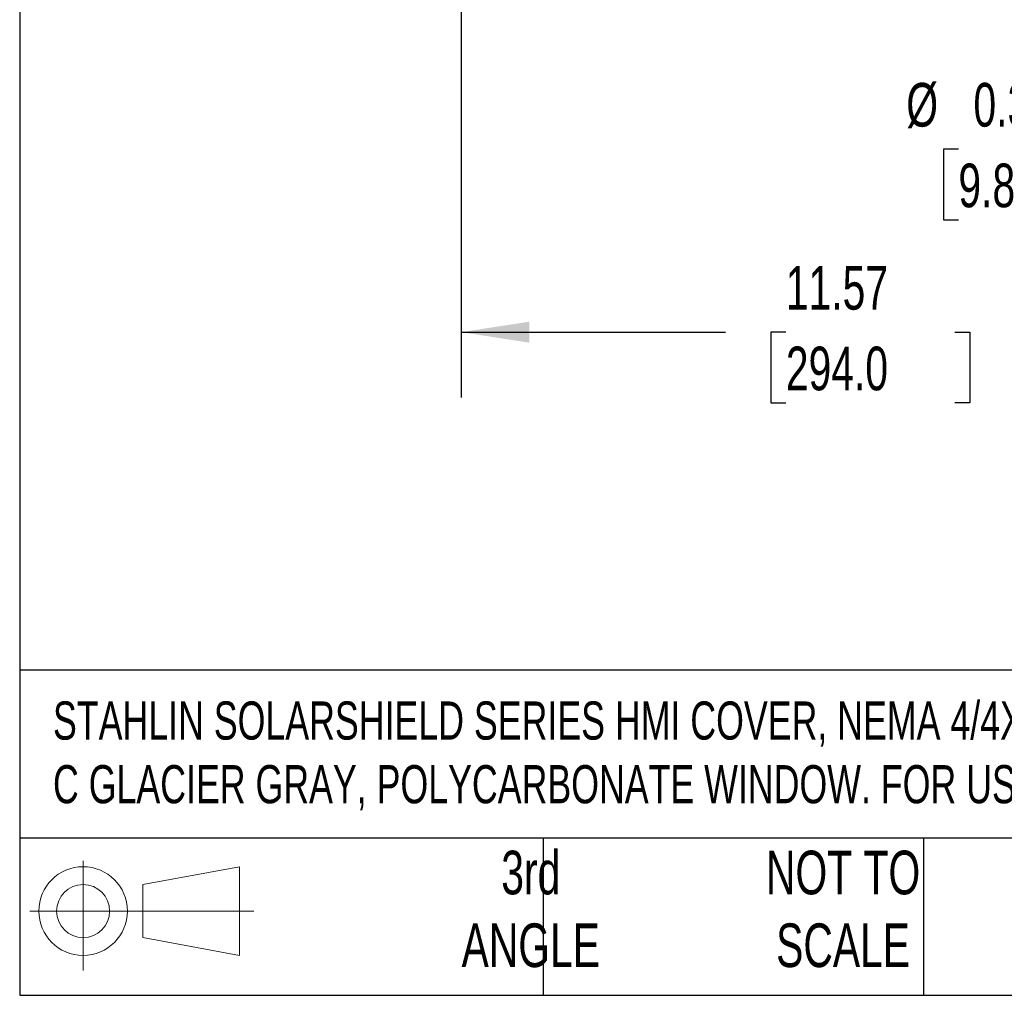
# Model space of a CAD drawing. Header units: inches. Extents: x 2 to 86, y 2 to 66.
# Tile 1 of 34: x 2 to 17, y 2 to 16.9. Entities that reach past the tile are written whole.
import ezdxf

# ---------------------------------------------------------------- set-up
doc = ezdxf.new("R2010")
doc.units = ezdxf.units.IN
doc.header["$LTSCALE"] = 8
doc.header["$MEASUREMENT"] = 0
doc.layers.add('DIMENSIONS', color=140, linetype='Continuous', lineweight=25)
doc.layers.add('TEXT', color=140, linetype='Continuous', lineweight=25)
doc.styles.add('SLDTEXTSTYLE0', font='TXT', dxfattribs={"width": 0.7})
doc.dimstyles.new('SLDDIMSTYLE0', dxfattribs={"dimtxt": 0.679688, "dimasz": 1.04, "dimexe": 0, "dimexo": 0.0625, "dimgap": 0.169922, "dimtad": 0, "dimtih": 1, "dimtoh": 1, "dimrnd": 1e-09, "dimzin": 12, "dimdsep": 46, "dimtxsty": 'SLDTEXTSTYLE0', "dimsah": 1, "dimcen": 0.09, "dimadec": 0, "dimazin": 3, "dimtfac": 1, "dimtofl": 0, "dimtmove": 0, "dimatfit": 3, "dimfxl": 0, "dimfrac": 2, "dimtolj": 1, "dimtzin": 12, "dimarcsym": 0})
doc.dimstyles.new('SLDDIMSTYLE2', dxfattribs={"dimtxt": 0.679688, "dimasz": 1.04, "dimexe": 0, "dimexo": 0.0625, "dimgap": 0.169922, "dimtad": 0, "dimtih": 1, "dimtoh": 1, "dimrnd": 1e-09, "dimdsep": 46, "dimtxsty": 'SLDTEXTSTYLE0', "dimsah": 1, "dimcen": 0, "dimadec": 0, "dimazin": 2, "dimtfac": 1, "dimtofl": 0, "dimtmove": 0, "dimatfit": 3, "dimfxl": 0, "dimfrac": 2, "dimtolj": 1, "dimtzin": 12, "dimarcsym": 0})

# ---------------------------------------------------------------- blocks, each defined once
blk = doc.blocks.new('Block11')
at = {"color": 7, "linetype": 'Continuous', "lineweight": 18}
for p, q in [((0.815, 1.673), (0.815, 0)), ((1.726, 1.313), (3.205, 1.585)), ((3.205, 1.585), (3.205, 0.23)), ((1.726, 0.503), (1.726, 1.313)), ((0, 0.908), (3.425, 0.908)), ((1.726, 0.503), (3.205, 0.23))]:
    blk.add_line(p, q, dxfattribs=at)
for radius in [0.677, 0.405]:
    blk.add_circle((0.815, 0.908), radius, dxfattribs=at)
blk = doc.blocks.new('Block12')
at = {"color": 7, "linetype": 'Continuous'}
blk.add_blockref('Block11', (0, 0), dxfattribs=at)
blk = doc.blocks.new('_D')
at = {"layer": 'DIMENSIONS'}
for p, q in [((8.749, 25.26), (8.749, 11.13)), ((20.323, 16.002), (20.323, 11.13)), ((8.749, 12.13), (12.788, 12.13)), ((13.709, 12.13), (13.481, 12.13)), ((13.481, 12.13), (13.481, 11.05)), ((16.294, 12.13), (16.522, 12.13)), ((16.522, 12.13), (16.522, 11.05)), ((20.323, 12.13), (17.215, 12.13)), ((13.481, 11.05), (13.709, 11.05)), ((16.522, 11.05), (16.294, 11.05))]:
    blk.add_line(p, q, dxfattribs=at)
for points in [[(8.749, 12.13), (9.789, 11.97), (9.789, 12.29)], [(20.323, 12.13), (19.283, 12.29), (19.283, 11.97)]]:
    blk.add_solid(points, dxfattribs=at)
at = {"layer": 'DIMENSIONS', "char_height": 0.6667, "attachment_point": 1, "style": 'SLDTEXTSTYLE0'}
for s, insert in [('11.57', (13.709, 13.141)), ('294.0', (13.709, 11.909))]:
    blk.add_mtext(s, dxfattribs=dict(at, insert=insert))
blk = doc.blocks.new('_D_6')
at = {"layer": 'DIMENSIONS'}
for p, q in [((20.226, 16.528), (19.301, 14.926)), ((16.346, 14.926), (16.118, 14.926)), ((16.118, 14.926), (16.118, 13.845)), ((17.8, 14.926), (18.029, 14.926)), ((18.029, 14.926), (18.029, 13.845)), ((19.301, 14.926), (18.596, 14.926)), ((16.118, 13.845), (16.346, 13.845)), ((18.029, 13.845), (17.8, 13.845))]:
    blk.add_line(p, q, dxfattribs=at)
blk.add_solid([(20.226, 16.528), (19.568, 15.707), (19.845, 15.547)], dxfattribs=at)
at = {"layer": 'DIMENSIONS', "char_height": 0.6667, "attachment_point": 1, "style": 'SLDTEXTSTYLE0'}
for s, insert in [('%%c', (15.55, 15.937)), ('0.39', (16.576, 15.937)), ('9.8', (16.346, 14.705))]:
    blk.add_mtext(s, dxfattribs=dict(at, insert=insert))

msp = doc.modelspace()

# ---------------------------------------------------------------- linework, layer by layer
at = {"layer": 'DIMENSIONS'}
msp.add_line((8.749, 25.66), (8.749, 16.71), dxfattribs=at)
at = {"layer": 'TEXT'}
for p, q in [((2, 66), (2, 2)), ((86, 6.969), (2, 6.969)), ((86, 4.4), (2, 4.4)), ((10, 4.4), (10, 2)), ((15.815, 4.4), (15.815, 2)), ((2, 2), (86, 2))]:
    msp.add_line(p, q, dxfattribs=at)

# ---------------------------------------------------------------- block references
msp.add_blockref('Block12', (2.154, 2.379), dxfattribs=at)

# ---------------------------------------------------------------- texts
at = {"layer": 'TEXT', "style": 'SLDTEXTSTYLE0'}
for s, insert, char_height, attachment_point in [('STAHLIN SOLARSHIELD SERIES HMI COVER, NEMA 4/4X, 17.33 X 23.07 X 2.59IN, POLYCARBONATE, PANTONE 428 ^JC GLACIER GRAY, POLYCARBONATE WINDOW. FOR USE WITH HMIS UP TO 14X20IN (HXW).', (2.509, 6.489), 0.583333, 1), ('3rd^JANGLE', (9.811, 4.209), 0.6667, 2), ('NOT TO^JSCALE', (14.584, 4.209), 0.66667, 2)]:
    msp.add_mtext(s, dxfattribs=dict(at, insert=insert, char_height=char_height, attachment_point=attachment_point))

# ---------------------------------------------------------------- dimensions: what is measured, and where the dimension line sits
at = {"layer": 'DIMENSIONS'}
dim = msp.add_linear_dim(base=(20.323, 12.13), p1=(8.749, 25.66), p2=(20.323, 16.402), angle=0, dimstyle='SLDDIMSTYLE0', dxfattribs=at)
dim.commit()
dim.dimension.update_dxf_attribs({"geometry": '_D', "text_midpoint": (15.001, 12.13), "dimtype": 160})
dim = msp.add_diameter_dim_2p(p1=(20.419, 16.863), p2=(20.226, 16.528), dimstyle='SLDDIMSTYLE2', dxfattribs=at)
dim.commit()
dim.dimension.update_dxf_attribs({"geometry": '_D_6', "text_midpoint": (17.073, 14.926), "dimtype": 163})

doc.saveas('drawing.dxf')
